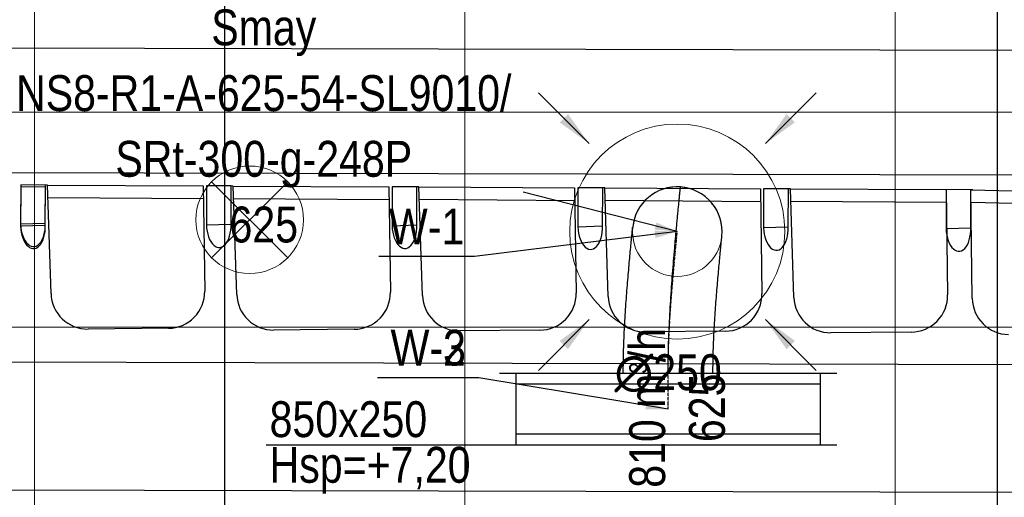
# Model space of a CAD drawing. Header units: millimetres. Extents: x -32221 to 212500, y 31663 to 93766.
# Tile 83 of 256: x 19209 to 21954, y 56438 to 57771. Entities that reach past the tile are written whole.
import ezdxf

# ---------------------------------------------------------------- set-up
doc = ezdxf.new("R2010")
doc.units = ezdxf.units.MM
doc.linetypes.add('DASHDOT', pattern=[1, 0.5, -0.25, 0, -0.25])
doc.layers.get('0').update_dxf_attribs({"color": 251})
for name, color, linetype in [('FLUID-N', 251, 'Continuous'), ('FLUID-W', 251, 'Continuous'), ('FLUID-W-100-ARRGR', 251, 'Continuous'), ('FLUID-W-100-DIM', 251, 'Continuous'), ('FLUID-W-100-INF', 251, 'Continuous'), ('FLUID-W-100-NUM', 251, 'Continuous'), ('FLUID-W-SYM', 251, 'Continuous'), ('osie', 251, 'Continuous'), ('Sciany', 251, 'Continuous'), ('Wyposazenie', 251, 'Continuous')]:
    doc.layers.add(name, color=color, linetype=linetype)
for name, color, linetype, lineweight in [('kasetony', 251, 'Continuous', 5), ('lampy', 251, 'Continuous', 9), ('Wywiewniki', 251, 'Continuous', 20)]:
    doc.layers.add(name, color=color, linetype=linetype, lineweight=lineweight)
doc.styles.add('FDBES', font='simplex.shx')
doc.styles.get("Standard").update_dxf_attribs({"font": 'ARIALN.TTF'})
doc.linetypes.add('ZIGZAG', pattern='A,0.0001,-0.2,[131,ltypeshp.shx,S=0.2,R=0,X=-0.2,Y=0],-0.4,[131,ltypeshp.shx,S=0.2,R=180,X=0.2,Y=0],-0.2', length=0.8001)
doc.dimstyles.new('FDBES', dxfattribs={"dimscale": 50, "dimtxt": 4, "dimasz": 2.5, "dimexe": 0.8, "dimexo": 2, "dimgap": 1, "dimtad": 1, "dimdsep": 46, "dimtxsty": 'FDBES', "dimcen": 2.5, "dimclrd": 4, "dimclre": 5, "dimadec": 0, "dimazin": 0, "dimtfac": 1, "dimtmove": 0, "dimatfit": 3, "dimfxl": 1, "dimarcsym": 0})

# ---------------------------------------------------------------- blocks, each defined once
blk = doc.blocks.new('*U193')
at = {"color": 14, "linetype": 'Continuous', "lineweight": -2}
for p, q in [((-100, 470), (-100, -470)), ((100, 470), (100, -470))]:
    blk.add_line(p, q, dxfattribs=at)
at = {"color": 0, "linetype": 'ByBlock', "lineweight": -2}
for p, q in [((100, 425), (-100, 425)), ((-100, -425), (100, -425))]:
    blk.add_line(p, q, dxfattribs=at)
at = {"color": 1, "linetype": 'Continuous', "lineweight": -3}
for p, q in [((-70, 425), (-70, -425)), ((70, 425), (70, -425))]:
    blk.add_line(p, q, dxfattribs=at)
blk = doc.blocks.new('*U185')
at = {"layer": 'FLUID-W-SYM', "color": 2, "linetype": 'DASHDOT', "lineweight": -3}
for q in [(50, 0), (-20, 0)]:
    blk.add_line((-50, 0), q, dxfattribs=at)
blk = doc.blocks.new('*U173')
at = {"color": 0, "linetype": 'ByBlock', "lineweight": -2}
blk.add_circle((0, 0), 0.05, dxfattribs=at)
blk = doc.blocks.new('*U211')
at = {"color": 14, "linetype": 'Continuous', "lineweight": -2, "extrusion": (-1, -1.82781e-16, -1.96635e-16)}
blk.add_ellipse((0, 0), major_axis=(0, 124.7, 8.8), ratio=1, start_param=0, end_param=1.540827, dxfattribs=at)
at = {"color": 14, "linetype": 'Continuous', "lineweight": -2, "extrusion": (-1, -1.85509e-18, -1.6533e-16)}
blk.add_ellipse((0, 0), major_axis=(0, -12.6, 124.4), ratio=1, start_param=0, end_param=1.600794, dxfattribs=at)
at = {"color": 20, "linetype": 'ZIGZAG', "lineweight": -2, "ltscale": 50}
for points, knots in [([(0, -395.6, -25.6), (0, -376.2, -25.6), (0, -337.4, -25.1), (0, -285.5, -23.4), (0, -240.4, -21.3), (0, -201.9, -19.1), (0, -163.9, -16.6), (0, -126.5, -13.9), (0, -100.5, -11.8), (0, -85.4, -10.5), (0, -79.4, -10), (0, -68.8, -9.1), (0, -50.8, -7.6), (0, -27, -5.5), (0, -3.7, -3.4), (0, 16.1, -1.6), (0, 32.5, -0.1), (0, 48.4, 1.4), (0, 63.4, 2.8), (0, 77.5, 4.2), (0, 90.5, 5.4), (0, 101.9, 6.6), (0, 109.9, 7.3), (0, 115.8, 7.9), (0, 120.1, 8.4), (0, 123, 8.7), (0, 124.4, 8.8), (0, 124.7, 8.8), (0, 124.7, 8.8)], [0, 0, 0, 0, 47.23951, 94.479021, 125.972028, 157.465034, 188.958041, 220.451048, 251.944055, 255.880681, 259.817307, 267.690559, 283.437062, 307.056817, 330.676572, 346.423076, 362.169579, 377.916083, 393.662586, 409.409089, 425.155593, 440.902096, 456.6486, 464.521852, 476.331729, 488.141607, 496.014858, 503.88811, 503.88811, 503.88811, 503.88811]), ([(0, -395.6, -150.6), (0, -384.6, -150.5), (0, -362.5, -150.4), (0, -318.5, -149.4), (0, -264.2, -147.2), (0, -201.1, -143.2), (0, -141.6, -138.5), (0, -86.3, -133.8), (0, -45.4, -130), (0, -18, -127.4), (0, -1.5, -125.8), (0, 7.9, -124.8), (0, 11.8, -124.4), (0, 12.3, -124.4), (0, 12.6, -124.4)], [0, 0, 0, 0, 33.08855, 66.1771, 132.354201, 198.531301, 264.708401, 330.885502, 397.062602, 430.151152, 463.239702, 496.328253, 512.872528, 529.416803, 529.416803, 529.416803, 529.416803]), ([(0, -395.6, 99.4), (0, -385.1, 99.5), (0, -364, 99.6), (0, -322, 100.6), (0, -270.4, 102.9), (0, -211, 106.8), (0, -155.2, 111.2), (0, -103.5, 115.7), (0, -65.4, 119.2), (0, -40.2, 121.6), (0, -25.1, 123.1), (0, -16.5, 124), (0, -13.2, 124.3), (0, -12.8, 124.3), (0, -12.6, 124.4)], [0, 0, 0, 0, 31.610509, 63.221018, 126.442036, 189.663054, 252.884072, 316.10509, 379.326108, 410.936617, 442.547126, 474.157635, 489.962889, 505.768144, 505.768144, 505.768144, 505.768144])]:
    blk.add_open_spline(points, degree=3, knots=knots, dxfattribs=at)
at = {"layer": 'FLUID-W-SYM', "color": 2, "linetype": 'DASHDOT', "lineweight": -3}
blk.add_open_spline([(0, -395.6, -25.6), (0, -310, -25.6), (0, -147, -14.8), (0, 0), (0, 0)], degree=3, knots=[0, 0, 0, 0, 256.734191, 503.88811, 503.88811, 503.88811, 503.88811], dxfattribs=at)
blk = doc.blocks.new('*U22')
at = {"color": 0, "insert": (-1153.1, 294.1), "char_height": 100, "width": 1600, "attachment_point": 5, "line_spacing_factor": 1.1}
blk.add_mtext('Smay\\PNS8-R1-A-625-54-SL9010/ SRt-300-g-248P\\P625', dxfattribs=at)
blk.add_mtext('Smay\\PNS8-R1-A-625-54-SL9010/ SRt-300-g-248P\\P625', dxfattribs=at)
blk.add_mtext('Smay\\PNS8-R1-A-625-54-SL9010/ SRt-300-g-248P\\P625', dxfattribs=at)
blk.add_mtext('Smay\\PNS8-R1-A-625-54-SL9010/ SRt-300-g-248P\\P625', dxfattribs=at)
blk.add_mtext('Smay\\PNS8-R1-A-625-54-SL9010/ SRt-300-g-248P\\P625', dxfattribs=at)
blk.add_mtext('Smay\\PNS8-R1-A-625-54-SL9010/ SRt-300-g-248P\\P625', dxfattribs=at)
blk.add_mtext('Smay\\PNS8-R1-A-625-54-SL9010/ SRt-300-g-248P\\P625', dxfattribs=at)
at = {"color": 0}
blk.add_leader([(0, 0), (-429.6, 109.6)], dimstyle='FDBES', override={"dimscale": 25, "dimclrd": 0, "dimclre": 0}, dxfattribs=at)
blk.add_leader([(0, 0), (-429.6, 109.6)], dimstyle='FDBES', override={"dimscale": 25, "dimclrd": 0, "dimclre": 0}, dxfattribs=at)
blk.add_leader([(0, 0), (-429.6, 109.6)], dimstyle='FDBES', override={"dimscale": 25, "dimclrd": 0, "dimclre": 0}, dxfattribs=at)
blk.add_leader([(0, 0), (-429.6, 109.6)], dimstyle='FDBES', override={"dimscale": 25, "dimclrd": 0, "dimclre": 0}, dxfattribs=at)
blk.add_leader([(0, 0), (-429.6, 109.6)], dimstyle='FDBES', override={"dimscale": 25, "dimclrd": 0, "dimclre": 0}, dxfattribs=at)
blk.add_leader([(0, 0), (-429.6, 109.6)], dimstyle='FDBES', override={"dimscale": 25, "dimclrd": 0, "dimclre": 0}, dxfattribs=at)
blk.add_leader([(0, 0), (-429.6, 109.6)], dimstyle='FDBES', override={"dimscale": 25, "dimclrd": 0, "dimclre": 0}, dxfattribs=at)
blk = doc.blocks.new('*U59')
at = {"color": 6}
for p, q in [((-527.5, 87.7), (-810.3, 87.7)), ((-527.5, 87.7), (-810.3, 87.7)), ((-527.5, 87.7), (-810.3, 87.7)), ((-527.5, 87.7), (-810.3, 87.7)), ((-527.8, 87.7), (-810, 87.7)), ((-527.8, 87.7), (-810, 87.7)), ((-527.8, 87.7), (-810, 87.7)), ((-527.8, 87.7), (-810, 87.7)), ((-527.8, 87.7), (-810, 87.7)), ((-527.8, 87.7), (-810, 87.7)), ((-527.8, 87.7), (-810, 87.7)), ((-527.8, 87.7), (-810, 87.7)), ((-527.8, 87.7), (-810, 87.7))]:
    blk.add_line(p, q, dxfattribs=at)
at = {"color": 0, "insert": (-668.9, 87.7), "char_height": 100, "attachment_point": 5}
for s in ['W-3\\P ', 'W-3\\P ', 'W-3\\P ', 'W-3\\P ', 'W-2\\P ', 'W-2\\P ', 'W-2\\P ', 'W-2\\P ', 'W-2\\P ', 'W-2\\P ', 'W-2\\P ', 'W-2\\P ', 'W-2\\P ']:
    blk.add_mtext(s, dxfattribs=at)
for points in [[(0, 0), (-527.8, 87.7)], [(0, 0), (-527.8, 87.7)], [(0, 0), (-527.8, 87.7)], [(0, 0), (-527.8, 87.7)], [(0, 0), (-527.8, 87.7)], [(0, 0), (-527.8, 87.7)], [(0, 0), (-527.8, 87.7)], [(0, 0), (-527.8, 87.7)], [(0, 0), (-527.8, 87.7)], [(0, 0), (-527.5, 87.7)], [(0, 0), (-527.5, 87.7)], [(0, 0), (-527.5, 87.7)], [(0, 0), (-527.5, 87.7)]]:
    blk.add_leader(points, dimstyle='FDBES', override={"dimscale": 25, "dimclrd": 256, "dimclre": 256})
blk = doc.blocks.new('*U62')
at = {"color": 6}
blk.add_line((-565.6, -69.2), (-832.7, -69.2), dxfattribs=at)
blk.add_line((-565.6, -69.2), (-832.7, -69.2), dxfattribs=at)
blk.add_line((-565.6, -69.2), (-832.7, -69.2), dxfattribs=at)
blk.add_line((-565.6, -69.2), (-832.7, -69.2), dxfattribs=at)
blk.add_line((-565.6, -69.2), (-832.7, -69.2), dxfattribs=at)
blk.add_line((-565.6, -69.2), (-832.7, -69.2), dxfattribs=at)
blk.add_line((-565.6, -69.2), (-832.7, -69.2), dxfattribs=at)
at = {"color": 0, "insert": (-699.1, -69.2), "char_height": 100, "attachment_point": 5}
blk.add_mtext('W-1\\P ', dxfattribs=at)
blk.add_mtext('W-1\\P ', dxfattribs=at)
blk.add_mtext('W-1\\P ', dxfattribs=at)
blk.add_mtext('W-1\\P ', dxfattribs=at)
blk.add_mtext('W-1\\P ', dxfattribs=at)
blk.add_mtext('W-1\\P ', dxfattribs=at)
blk.add_mtext('W-1\\P ', dxfattribs=at)
blk.add_leader([(0, 0), (-565.6, -69.2)], dimstyle='FDBES', override={"dimscale": 25, "dimclrd": 256, "dimclre": 256})
blk.add_leader([(0, 0), (-565.6, -69.2)], dimstyle='FDBES', override={"dimscale": 25, "dimclrd": 256, "dimclre": 256})
blk.add_leader([(0, 0), (-565.6, -69.2)], dimstyle='FDBES', override={"dimscale": 25, "dimclrd": 256, "dimclre": 256})
blk.add_leader([(0, 0), (-565.6, -69.2)], dimstyle='FDBES', override={"dimscale": 25, "dimclrd": 256, "dimclre": 256})
blk.add_leader([(0, 0), (-565.6, -69.2)], dimstyle='FDBES', override={"dimscale": 25, "dimclrd": 256, "dimclre": 256})
blk.add_leader([(0, 0), (-565.6, -69.2)], dimstyle='FDBES', override={"dimscale": 25, "dimclrd": 256, "dimclre": 256})
blk.add_leader([(0, 0), (-565.6, -69.2)], dimstyle='FDBES', override={"dimscale": 25, "dimclrd": 256, "dimclre": 256})
blk = doc.blocks.new('*U255')
at = {"color": 0}
blk.add_leader([(0, 0), (-141.4, -141.4)], dimstyle='FDBES', override={"dimscale": 40, "dimclrd": 0}, dxfattribs=at)
blk = doc.blocks.new('*U256')
at = {"color": 0}
blk.add_leader([(0, 0), (141.4, -141.4)], dimstyle='FDBES', override={"dimscale": 40, "dimclrd": 0}, dxfattribs=at)
blk = doc.blocks.new('*U257')
at = {"color": 0}
blk.add_leader([(0, 0), (-141.4, 141.4)], dimstyle='FDBES', override={"dimscale": 40, "dimclrd": 0}, dxfattribs=at)
blk = doc.blocks.new('*U258')
at = {"color": 0}
blk.add_leader([(0, 0), (141.4, 141.4)], dimstyle='FDBES', override={"dimscale": 40, "dimclrd": 0}, dxfattribs=at)

msp = doc.modelspace()

# ---------------------------------------------------------------- linework, layer by layer
at = {"layer": 'FLUID-N'}
for p, q in [((19780.127, 63033.41), (19780.127, 33103.597)), ((20591.977, 56584.311, 7327.5), (19895.824, 56584.311, 7327.5))]:
    msp.add_line(p, q, dxfattribs=at)
at = {"layer": 'kasetony'}
for p, q in [((19250.147, 57512.853), (19250.147, 58112.853)), ((19250.147, 58112.853), (19250.147, 57512.853)), ((20450.147, 57512.853), (20450.147, 58112.853)), ((20450.147, 58112.853), (20450.147, 57512.853)), ((21650.147, 57512.853), (21650.147, 58112.853)), ((21650.147, 58112.853), (21650.147, 57512.853)), ((18050.147, 57512.853), (19250.147, 57512.853)), ((19250.147, 57512.853), (18050.147, 57512.853)), ((19250.147, 57512.853), (20450.147, 57512.853)), ((19250.147, 56912.853), (19250.147, 57512.853)), ((19250.147, 57512.853), (19250.147, 56912.853)), ((20450.147, 57512.853), (19250.147, 57512.853)), ((20450.147, 57512.853), (21650.147, 57512.853)), ((20450.147, 56912.853), (20450.147, 57512.853)), ((20450.147, 57512.853), (20450.147, 56912.853)), ((21650.147, 57512.853), (20450.147, 57512.853)), ((21650.147, 57512.853), (22850.147, 57512.853)), ((21650.147, 56912.853), (21650.147, 57512.853)), ((21650.147, 57512.853), (21650.147, 56912.853)), ((22850.147, 57512.853), (21650.147, 57512.853)), ((18050.147, 56912.853), (19250.147, 56912.853)), ((19250.147, 56912.853), (18050.147, 56912.853)), ((19250.147, 56912.853), (20450.147, 56912.853)), ((19250.147, 56312.853), (19250.147, 56912.853)), ((19250.147, 56912.853), (19250.147, 56312.853)), ((20450.147, 56912.853), (19250.147, 56912.853)), ((20450.147, 56912.853), (21650.147, 56912.853)), ((20450.147, 56312.853), (20450.147, 56912.853)), ((20450.147, 56912.853), (20450.147, 56312.853)), ((21650.147, 56912.853), (20450.147, 56912.853)), ((21650.147, 56912.853), (22850.147, 56912.853)), ((21650.147, 56312.853), (21650.147, 56912.853)), ((21650.147, 56912.853), (21650.147, 56312.853)), ((22850.147, 56912.853), (21650.147, 56912.853))]:
    msp.add_line(p, q, dxfattribs=at)
at = {"layer": 'lampy'}
for p, q in [((19744.081, 57318.919), (19956.213, 57106.787)), ((19956.213, 57318.919), (19744.081, 57106.787))]:
    msp.add_line(p, q, dxfattribs=at)
msp.add_circle((19850.147, 57212.853), 150, dxfattribs=at)
at = {"layer": 'osie'}
msp.add_line((21934.679, 64401.551), (21934.679, 32871.067), dxfattribs=at)
at = {"layer": 'Sciany'}
for p, q in [((22860.697, 57335.192), (16190.942, 57350.908)), ((22852.799, 56449.492), (16190.059, 56465.185))]:
    msp.add_line(p, q, dxfattribs=at)
at = {"layer": 'Wyposazenie'}
for p, q in [((22862.247, 57683.269), (17664.766, 57695.511)), ((19211.554, 57304.492), (19211.399, 57195.785)), ((19211.562, 57310.132), (19211.407, 57201.424)), ((19280.721, 57304.143), (19211.554, 57304.492)), ((19286.39, 57309.754), (19211.562, 57310.132)), ((19280.185, 57198.007), (19280.721, 57304.143)), ((19280.193, 57203.647), (19280.729, 57309.783)), ((19286.39, 57309.754), (19720.407, 57307.563)), ((19296.178, 57006.875), (19286.39, 57309.754)), ((19720.407, 57307.563), (19724.711, 57013.744)), ((19729.473, 57307.517), (19729.318, 57198.809)), ((19729.473, 57307.517), (19729.318, 57198.809)), ((19798.64, 57307.167), (19729.473, 57307.517)), ((19804.301, 57307.139), (19729.473, 57307.517)), ((19798.104, 57201.032), (19798.64, 57307.167)), ((19798.104, 57201.032), (19798.64, 57307.167)), ((19804.301, 57307.139), (20238.318, 57304.947)), ((19814.089, 57004.259), (19804.301, 57307.139)), ((20238.318, 57304.947), (20242.622, 57011.128)), ((20247.383, 57304.901), (20247.229, 57196.193)), ((20247.383, 57304.901), (20247.229, 57196.193)), ((20316.551, 57304.552), (20247.383, 57304.901)), ((20322.212, 57304.523), (20247.383, 57304.901)), ((20316.015, 57198.416), (20316.551, 57304.552)), ((20316.015, 57198.416), (20316.551, 57304.552)), ((20322.212, 57304.523), (20756.229, 57302.331)), ((20331.999, 57001.644), (20322.212, 57304.523)), ((20756.229, 57302.331), (20760.533, 57008.513)), ((20765.294, 57302.286), (20765.14, 57193.578)), ((20765.294, 57302.286), (20765.14, 57193.578)), ((20834.462, 57301.936), (20765.294, 57302.286)), ((20840.123, 57301.908), (20765.294, 57302.286)), ((20833.926, 57195.801), (20834.462, 57301.936)), ((20833.926, 57195.801), (20834.462, 57301.936)), ((20840.123, 57301.908), (21274.14, 57299.716)), ((20849.91, 56999.028), (20840.123, 57301.908)), ((19287.67, 57275.332), (19720.925, 57272.202)), ((21274.14, 57299.716), (21278.444, 57005.897)), ((21283.205, 57299.67), (21283.051, 57190.962)), ((21283.205, 57299.67), (21283.051, 57190.962)), ((21352.373, 57299.321), (21283.205, 57299.67)), ((21358.034, 57299.292), (21283.205, 57299.67)), ((21351.837, 57193.185), (21352.373, 57299.321)), ((21351.837, 57193.185), (21352.373, 57299.321)), ((21358.034, 57299.292), (21792.051, 57297.1)), ((21367.821, 56996.413), (21358.034, 57299.292)), ((21792.051, 57297.1), (21791.896, 57188.392)), ((21792.051, 57297.1), (21791.896, 57188.392)), ((21792.051, 57297.1), (21796.355, 57003.282)), ((21861.218, 57296.751), (21792.051, 57297.1)), ((21866.879, 57296.722), (21792.051, 57297.1)), ((21860.682, 57190.615), (21861.218, 57296.751)), ((21860.682, 57190.615), (21861.218, 57296.751)), ((21861.218, 57296.751), (22295.112, 57286.208)), ((21865.175, 56993.739), (21861.218, 57296.751)), ((19805.581, 57272.717), (20238.836, 57269.587)), ((20323.492, 57270.101), (20756.747, 57266.971)), ((20841.403, 57267.486), (21274.658, 57264.355)), ((21359.314, 57264.87), (21792.569, 57261.74)), ((21861.835, 57262.311), (22294.95, 57250.844)), ((19211.399, 57195.785), (19280.185, 57198.007)), ((19211.407, 57201.424), (19280.193, 57203.647)), ((19729.318, 57198.809), (19798.104, 57201.032)), ((19729.318, 57198.809), (19798.104, 57201.032)), ((20247.229, 57196.193), (20316.015, 57198.416)), ((20247.229, 57196.193), (20316.015, 57198.416)), ((20765.14, 57193.578), (20833.926, 57195.801)), ((20765.14, 57193.578), (20833.926, 57195.801)), ((21283.051, 57190.962), (21351.837, 57193.185)), ((21283.051, 57190.962), (21351.837, 57193.185)), ((21791.896, 57188.392), (21860.682, 57190.615)), ((21791.896, 57188.392), (21860.682, 57190.615)), ((19623.434, 56910.019), (19399.3, 56907.95)), ((20141.345, 56907.404), (19917.211, 56905.334)), ((20659.256, 56904.788), (20435.122, 56902.718)), ((21177.167, 56902.173), (20953.033, 56900.103)), ((21695.078, 56899.557), (21470.944, 56897.487)), ((22867.77, 56806.447), (17665.359, 56818.7))]:
    msp.add_line(p, q, dxfattribs=at)
for centre, start, end in [((19398.356, 57010.177), 181.850846, 270.529054), ((19622.49, 57012.246), 270.529054, 0.839276), ((19916.267, 57007.561), 181.850846, 270.529054), ((20140.401, 57009.631), 270.529054, 0.839276), ((20434.178, 57004.946), 181.850846, 270.529054), ((20658.312, 57007.015), 270.529054, 0.839276), ((20952.089, 57002.33), 181.850846, 270.529054), ((21176.223, 57004.4), 270.529054, 0.839276), ((21694.134, 57001.784), 270.529054, 0.839276), ((21470, 56999.715), 181.850846, 270.529054), ((21967.398, 56995.074), 180.748252, 269.42646)]:
    msp.add_arc(centre, 102.232, start, end, dxfattribs=at)
for centre in [(19245.792, 57196.896), (19245.8, 57202.536), (19763.711, 57199.92), (19763.711, 57199.92), (20281.622, 57197.305), (20281.622, 57197.305), (20799.533, 57194.689), (20799.533, 57194.689), (21317.444, 57192.074), (21317.444, 57192.074), (21826.289, 57189.504), (21826.289, 57189.504)]:
    msp.add_ellipse(centre, major_axis=(-2.082, 64.439), ratio=0.53373009, start_param=1.44454642, end_param=4.71238898, dxfattribs=at)
at = {"layer": 'Wywiewniki'}
for radius in [300, 125]:
    msp.add_circle((21042.548, 57179.908), radius, dxfattribs=at)

# ---------------------------------------------------------------- block references
at = {"layer": 'FLUID-W', "color": 1, "linetype": 'Continuous', "extrusion": (1, 0, -1.83697e-16), "rotation": 270}
msp.add_blockref('*U211', (57179.908, 7063, 21042.548), dxfattribs=at)
at = {"layer": 'FLUID-W', "color": 1, "linetype": 'Continuous'}
for name, p, rotation in [('*U193', (21016.977, 56684.311, 7327.5), 270), ('*U185', (21016.977, 56734.311, 7327.5), 90), ('*U173', (21016.977, 56684.311, 7327.5), 270)]:
    msp.add_blockref(name, p, dxfattribs=dict(at, rotation=rotation))
at = {"layer": 'FLUID-W-100-ARRGR', "rotation": 89.99999999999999}
for name, p in [('*U258', (20796.837, 57425.619, 6603)), ('*U256', (21288.259, 57425.619, 6603)), ('*U257', (20796.837, 56934.198, 6603)), ('*U255', (21288.259, 56934.198, 6603))]:
    msp.add_blockref(name, p, dxfattribs=at)
at = {"layer": 'FLUID-W-100-INF', "linetype": 'ByBlock'}
msp.add_blockref('*U22', (21042.548, 57179.908, 6623), dxfattribs=at)
at = {"layer": 'FLUID-W-100-NUM', "linetype": 'ByBlock'}
for name, p in [('*U62', (21042.548, 57179.908, 6623)), ('*U59', (21016.977, 56684.311, 7327.5))]:
    msp.add_blockref(name, p, dxfattribs=at)

# ---------------------------------------------------------------- texts
at = {"layer": 'FLUID-N', "char_height": 100, "width": 565.80197, "attachment_point": 1}
for s, insert in [('850x250', (19905.613, 56706.468)), ('Hsp=+7,20', (19905.613, 56579.212))]:
    msp.add_mtext(s, dxfattribs=dict(at, insert=insert))
at = {"layer": 'FLUID-W-100-ARRGR', "color": 0, "insert": (21042.548, 56688.116, 6603), "char_height": 100, "attachment_point": 5, "rotation": 90}
msp.add_mtext('810 m{\\A2;\\H0.5x;3}/h\\P625', dxfattribs=at)
at = {"layer": 'FLUID-W-100-DIM', "color": 0, "insert": (21016.977, 56784.311, 7327.5), "char_height": 100, "attachment_point": 5}
msp.add_mtext('∅250\\P', dxfattribs=at)

doc.saveas('drawing.dxf')
